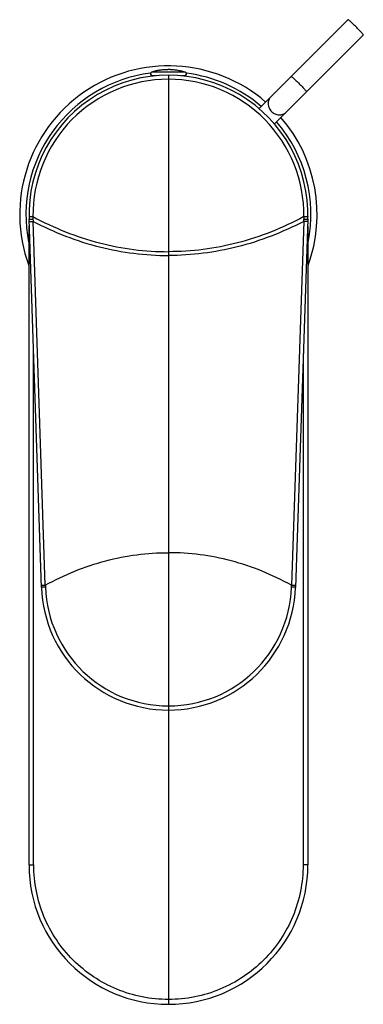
# Model space of a CAD drawing. Header units: millimetres. Extents: x 73 to 333, y -26 to 324.
# Tile 1 of 4: x 73 to 129, y -24 to 135. Entities that reach past the tile are written whole.
import ezdxf

# ---------------------------------------------------------------- set-up
doc = ezdxf.new("R2010")
doc.units = ezdxf.units.MM
doc.header["$LTSCALE"] = 30.734
doc.layers.get('0').update_dxf_attribs({"linetype": 'CONTINUOUS'})

msp = doc.modelspace()

# ---------------------------------------------------------------- linework, layer by layer
at = {"color": 7, "linetype": 'CONTINUOUS'}
for p, q in [((126.22, 135.02), (111.88, 120.68)), ((128.7, 132.55), (114.36, 118.21)), ((94.65, 125.99), (94.65, 125.93)), ((95.17, 125.99), (94.65, 125.99)), ((97.17, 126.97), (96.92, 126.96)), ((97.17, 126.97), (97.17, 126.97)), ((97.35, 126.97), (97.35, 126.97)), ((98.54, 126.88), (98.25, 126.92)), ((99.43, 126.71), (99.13, 126.78)), ((99.87, 125.99), (99.35, 125.99)), ((99.56, 126.68), (99.43, 126.71)), ((99.87, 125.99), (99.87, 125.93)), ((76.77, 43.39), (74.77, 102.83)), ((74.78, 102.46), (75.41, 102.48)), ((74.78, 102.46), (74.8, 102.46)), ((119.75, 102.83), (117.75, 43.39)), ((119.27, 102.48), (119.1, 102.48)), ((119.73, 102.46), (119.27, 102.48)), ((119.73, 102.46), (119.71, 102.46)), ((74.76, -1.42), (74.76, 101.69)), ((119.76, 101.68), (119.76, -1.42)), ((77.22, 43.74), (77.39, 43.74)), ((117.12, 43.74), (117.76, 43.72)), ((117.74, 43.72), (117.76, 43.72))]:
    msp.add_line(p, q, dxfattribs=at)
at = {"color": 9, "linetype": 'CONTINUOUS'}
for p, q in [((94.58, 126.57), (94.57, 126.57)), ((99.95, 126.57), (94.58, 126.57)), ((94.95, 126.68), (95.01, 126.68)), ((97.26, 126.08), (97.26, -23.92)), ((99.51, 126.68), (99.56, 126.68)), ((77.39, 43.74), (75.41, 102.48)), ((119.1, 102.48), (117.13, 43.74)), ((117.28, 43.41), (117.11, 43.41))]:
    msp.add_line(p, q, dxfattribs=at)
at = {"color": 7, "linetype": 'CONTINUOUS'}
for points in [[(95.52, 126.81), (95.37, 126.78), (95.22, 126.75), (95.07, 126.71), (94.95, 126.68)], [(95.94, 126.88), (95.8, 126.86), (95.66, 126.83), (95.52, 126.81)], [(96.21, 126.91), (96.08, 126.89), (95.94, 126.88)], [(99.13, 126.78), (98.83, 126.84), (98.54, 126.88)]]:
    msp.add_lwpolyline(points, dxfattribs=at)
for centre, radius, start, end in [((97.26, 103.58), 24, 49.1898, 200.0705), ((97.26, 103.58), 22.5, 358.0737, 181.9261), ((94.66, 126.28), 0.3, 107.3886, 268.2809), ((97.26, 117.98), 9, 105.5096, 107.3888), ((97.26, 117.99), 9, 104.8336, 105.5093), ((96.95, 119.38), 7.56, 101.9586, 104.8914), ((97.19, 118.26), 8.7, 99.4661, 101.9559), ((97.33, 117.44), 9.54, 97.2738, 99.4925), ((97.24, 118.18), 8.79, 92.6659, 97.2996), ((97.26, 117.72), 9.25, 92.0699, 92.6399), ((97.28, 117.11), 9.85, 90.6158, 92.0639), ((97.28, 116.53), 10.44, 90.2999, 90.6235), ((97.29, 116.19), 10.78, 89.6785, 90.2983), ((97.23, 117.1), 9.87, 87.1233, 89.2959), ((97.26, 118.02), 8.95, 87.9895, 89.4449), ((97.28, 118.15), 8.82, 84.7056, 87.1121), ((97.25, 117.95), 9.01, 82.3515, 84.6815), ((97.22, 117.69), 9.28, 80.1321, 82.3698), ((97.33, 118.28), 8.68, 77.7828, 80.1451), ((97.46, 118.91), 8.04, 75.2568, 77.7782), ((97.26, 117.98), 9, 72.6112, 75.1663), ((99.86, 126.28), 0.3, 271.7191, 72.6114), ((97.26, 103.58), 24, 339.9295, 40.8102), ((97.26, 44.08), 20.5, 181.9251, 358.075), ((97.26, -1.42), 22.5, 180, 0)]:
    msp.add_arc(centre, radius, start, end, dxfattribs=at)
at = {"color": 9, "linetype": 'CONTINUOUS'}
for centre, radius, start, end in [((97.26, 103.58), 23, 97.2262, 191.2532), ((97.26, 103.58), 23, 49.3733, 82.7613), ((97.27, 103.55), 21.87, 90.0222, 180.8144), ((97.25, 103.55), 21.87, 359.1857, 89.9778), ((97.26, 103.58), 23, 348.7206, 40.6284), ((98.04, 103.27), 22.64, 180.0771, 181.0421), ((98.44, 103.27), 23.04, 181.0433, 181.9627), ((96.04, 103.27), 23.07, 358.0377, 358.8795), ((119.8, 129.15), 25.92, 268.5004, 268.8661), ((98.11, 44.39), 20.73, 181.7868, 182.693), ((97.27, 44.12), 19.87, 182.0377, 357.9633), ((96.4, 44.39), 20.74, 357.3058, 358.2134)]:
    msp.add_arc(centre, radius, start, end, dxfattribs=at)
at = {"color": 7, "linetype": 'CONTINUOUS'}
for points, knots in [([(127.54, 133.87), (127.39, 134.03), (127.15, 134.25), (126.85, 134.53), (126.66, 134.71), (126.5, 134.85), (126.36, 134.95), (126.29, 135), (126.23, 135.03), (126.22, 135.02)], [0, 0, 0, 0, 0.379668, 0.552114, 0.70279, 0.826599, 0.918853, 0.976712, 1, 1, 1, 1]), ([(128.7, 132.55), (128.71, 132.56), (128.68, 132.61), (128.63, 132.69), (128.52, 132.82), (128.39, 132.98), (128.21, 133.18), (127.93, 133.48), (127.7, 133.71), (127.54, 133.87)], [0, 0, 0, 0, 0.023284, 0.081114, 0.173374, 0.297192, 0.447879, 0.620346, 1, 1, 1, 1]), ([(76.76, 43.72), (76.75, 43.72), (76.84, 43.73), (76.89, 43.72), (77.05, 43.73), (77.16, 43.73), (77.22, 43.74)], [0, 0, 0, 0, 0.068605, 0.272106, 0.592244, 1, 1, 1, 1])]:
    msp.add_open_spline(points, degree=3, knots=knots, dxfattribs=at)
at = {"color": 9, "linetype": 'CONTINUOUS'}
for points, knots in [([(117.05, 125.85), (117.06, 125.86), (117.12, 125.83), (117.19, 125.78), (117.32, 125.68), (117.49, 125.54), (117.68, 125.36), (117.98, 125.08), (118.22, 124.86), (118.37, 124.7)], [0, 0, 0, 0, 0.023288, 0.081145, 0.173434, 0.297302, 0.448006, 0.620415, 1, 1, 1, 1]), ([(118.37, 124.7), (118.53, 124.54), (118.76, 124.31), (119.04, 124.01), (119.21, 123.81), (119.35, 123.65), (119.46, 123.52), (119.51, 123.44), (119.54, 123.39), (119.53, 123.38)], [0, 0, 0, 0, 0.379585, 0.551994, 0.702698, 0.826566, 0.918855, 0.976712, 1, 1, 1, 1]), ([(113.78, 122.58), (113.64, 122.44), (113.4, 122.07), (113.31, 121.42), (113.48, 120.76), (113.74, 120.38), (113.9, 120.22)], [0, 0, 0, 0, 0.238533, 0.483779, 0.738986, 1, 1, 1, 1]), ([(113.9, 120.22), (114.06, 120.06), (114.44, 119.8), (115.09, 119.64), (115.74, 119.73), (116.11, 119.96), (116.26, 120.11)], [0, 0, 0, 0, 0.261014, 0.516221, 0.761467, 1, 1, 1, 1]), ([(75.4, 103.24), (75.32, 103.23), (75.11, 103.23), (74.9, 103.23), (74.77, 103.22)], [0, 0, 0, 0, 0.363198, 1, 1, 1, 1]), ([(74.77, 102.83), (74.77, 102.82), (74.77, 102.82), (74.77, 102.81), (74.78, 102.81)], [0, 0, 0, 0, 0.530251, 1, 1, 1, 1]), ([(74.78, 102.79), (74.83, 102.82), (75, 102.82), (75.15, 102.83), (75.25, 102.84)], [0, 0, 0, 0, 0.344697, 1, 1, 1, 1]), ([(75.4, 103.24), (78.79, 101.42), (85.9, 98.55), (93.52, 97.58), (97.26, 97.58)], [0, 0, 0, 0, 0.507367, 1, 1, 1, 1]), ([(75.41, 102.48), (78.82, 100.71), (85.93, 97.91), (93.53, 96.97), (97.26, 96.97)], [0, 0, 0, 0, 0.507018, 1, 1, 1, 1]), ([(119.12, 103.24), (115.73, 101.42), (108.62, 98.55), (101, 97.58), (97.26, 97.58)], [0, 0, 0, 0, 0.507368, 1, 1, 1, 1]), ([(119.1, 102.48), (115.7, 100.71), (108.59, 97.91), (100.99, 96.97), (97.26, 96.97)], [0, 0, 0, 0, 0.507019, 1, 1, 1, 1]), ([(119.11, 102.82), (119.18, 102.83), (119.39, 102.84), (119.59, 102.83), (119.73, 102.83)], [0, 0, 0, 0, 0.339128, 1, 1, 1, 1]), ([(119.76, 103.24), (119.76, 103.23), (119.74, 103.23), (119.72, 103.23), (119.68, 103.23), (119.6, 103.23), (119.46, 103.23), (119.35, 103.23), (119.29, 103.23)], [0, 0, 0, 0, 0.018481, 0.070978, 0.156874, 0.274682, 0.594036, 1, 1, 1, 1]), ([(119.73, 102.83), (119.73, 102.83), (119.73, 102.83), (119.75, 102.83), (119.75, 102.83)], [0, 0, 0, 0, 0.747653, 1, 1, 1, 1]), ([(75.5, -1.41), (75.5, 5.53), (75.5, 33.06), (75.5, 60.58), (75.5, 81.15)], [0, 0, 0, 0, 0.252394, 1, 1, 1, 1]), ([(119.02, 81.15), (119.02, 74.29), (119.02, 46.77), (119.02, 19.24), (119.01, -1.41)], [0, 0, 0, 0, 0.249458, 1, 1, 1, 1]), ([(77.39, 43.74), (80.46, 45.43), (86.92, 48.09), (93.86, 48.99), (97.26, 48.99)], [0, 0, 0, 0, 0.507665, 1, 1, 1, 1]), ([(117.12, 43.74), (114.05, 45.43), (107.6, 48.09), (100.66, 48.99), (97.26, 48.99)], [0, 0, 0, 0, 0.507663, 1, 1, 1, 1]), ([(77.4, 43.41), (77.32, 43.41), (77.2, 43.41), (77.05, 43.4), (76.96, 43.4), (76.88, 43.4), (76.82, 43.39), (76.8, 43.4), (76.77, 43.39), (76.77, 43.39)], [0, 0, 0, 0, 0.389364, 0.562921, 0.71321, 0.835651, 0.925965, 0.981358, 1, 1, 1, 1]), ([(117.75, 43.39), (117.75, 43.39), (117.73, 43.4), (117.71, 43.39), (117.67, 43.4), (117.62, 43.4), (117.55, 43.4), (117.43, 43.4), (117.34, 43.41), (117.28, 43.41)], [0, 0, 0, 0, 0.017227, 0.068517, 0.152954, 0.269618, 0.417583, 0.593989, 1, 1, 1, 1]), ([(74.76, -1.42), (74.76, -1.42), (74.78, -1.41), (74.8, -1.42), (74.87, -1.42), (74.96, -1.42), (75.08, -1.42), (75.27, -1.42), (75.41, -1.41), (75.52, -1.4)], [0, 0, 0, 0, 0.010607, 0.04977, 0.129141, 0.253158, 0.412657, 0.597049, 1, 1, 1, 1]), ([(97.26, -23.14), (95.84, -23.13), (92.99, -22.86), (87.54, -21.22), (81.49, -17.18), (77.45, -11.13), (75.81, -5.68), (75.53, -2.83), (75.52, -1.41)], [0, 0, 0, 0, 0.12528, 0.2506, 0.500006, 0.749403, 0.874726, 1, 1, 1, 1]), ([(119, -1.41), (118.99, -2.83), (118.71, -5.68), (117.06, -11.13), (113.03, -17.18), (106.98, -21.22), (101.53, -22.86), (98.68, -23.13), (97.26, -23.14)], [0, 0, 0, 0, 0.125274, 0.250597, 0.499994, 0.7494, 0.874721, 1, 1, 1, 1]), ([(119.76, -1.42), (119.76, -1.42), (119.74, -1.41), (119.72, -1.42), (119.65, -1.42), (119.56, -1.42), (119.44, -1.42), (119.25, -1.42), (119.1, -1.41), (118.99, -1.4)], [0, 0, 0, 0, 0.010036, 0.048183, 0.126746, 0.2507, 0.410683, 0.595767, 1, 1, 1, 1])]:
    msp.add_open_spline(points, degree=3, knots=knots, dxfattribs=at)
for points in [[(75.25, 102.84), (75.3, 102.84), (75.35, 102.85), (75.4, 102.85)], [(119.12, 103.24), (119.12, 103.1), (119.11, 102.96), (119.11, 102.82)]]:
    msp.add_open_spline(points, degree=3, dxfattribs=at)

doc.saveas('drawing.dxf')
